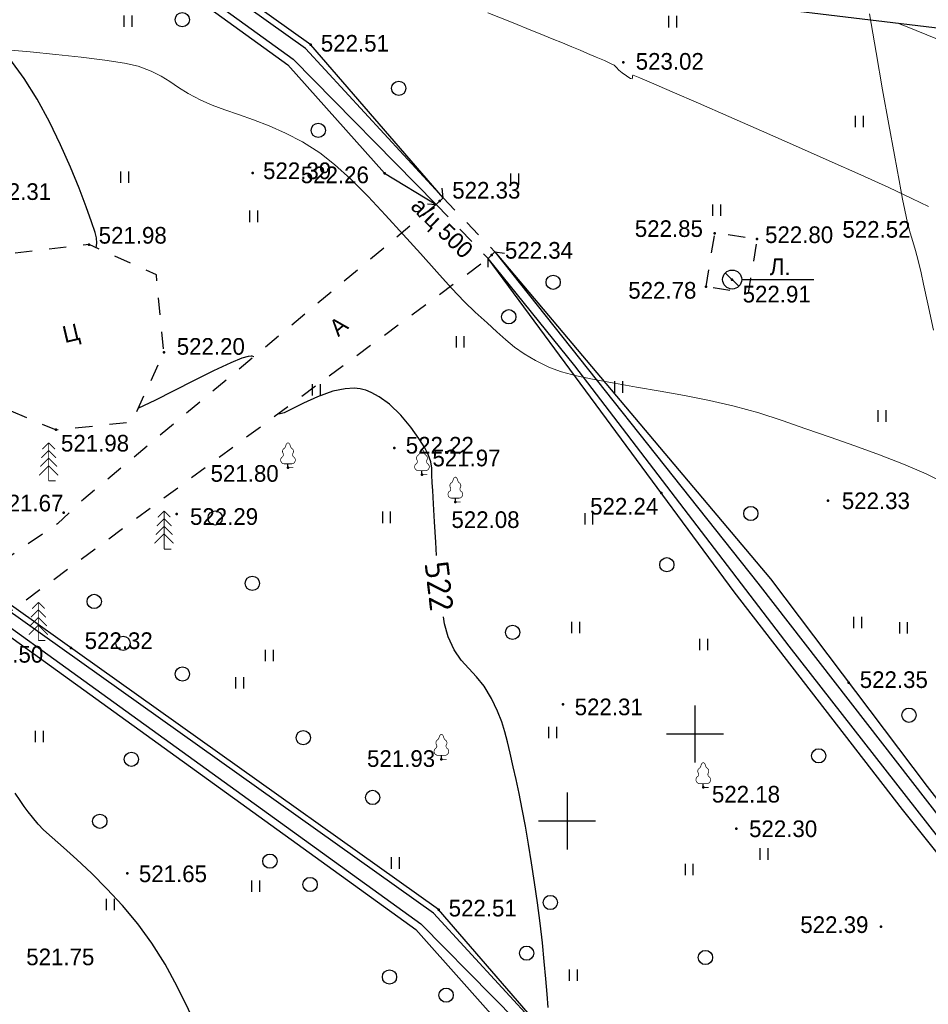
# Model space of a CAD drawing. Header units: millimetres. Extents: x 767170 to 66149698, y -983507 to 2493658.
# Tile 125 of 226: x 2038318 to 2086065, y -519368 to -467642. Entities that reach past the tile are written whole.
import ezdxf

# ---------------------------------------------------------------- set-up
doc = ezdxf.new("R2010")
doc.units = ezdxf.units.MM
doc.linetypes.add('Д_ТРОТ_ТРУБА', pattern=[3, 1.5, -1.5])
doc.linetypes.add('ДОРОГИ_СТРОЯЩ', pattern=[9, 8, -1])
for name, color, linetype in [('(001) Сетка', 92, 'Continuous'), ('(004) Точки рельефа', 7, 'Continuous'), ('(004a) Точки рельефа (отк.)', 7, 'Continuous'), ('(011) Колодцы', 7, 'Continuous'), ('(017) Канализация', 33, 'KANALIS_K_1'), ('(022) Возд. Линии', 7, 'Continuous'), ('(025) Дорога', 7, 'Continuous'), ('(027) Гидрография', 7, 'Continuous'), ('(028) Гидротехн.', 7, 'Continuous'), ('(031) Горизонтали', 42, 'Continuous'), ('(036) Растительность', 7, 'Continuous'), ('(038) Деревья', 7, 'Continuous'), ('(040) Ограда', 7, 'Continuous'), ('C-TOPO-MAJR', 9, 'Continuous')]:
    doc.layers.add(name, color=color, linetype=linetype)
doc.layers.add('(032) Горизонтали утолщенные', color=32, linetype='Continuous', lineweight=30)
doc.styles.add('BM-431', font='txt')
doc.styles.add('D-431', font='txt')
doc.styles.add('S', font='txtwr', dxfattribs={"oblique": 15})
doc.styles.get("Standard").update_dxf_attribs({"font": 'isocpeui.ttf'})
doc.styles.add('СПДС', font='isocpeur.ttf')
doc.linetypes.add('KANALIS_K_1', pattern='A,1,[">",Standard,S=1.8,R=0,X=-0.9,Y=-0.9],3,-1,["К",Standard,S=1.8,R=0,X=-0.9,Y=-0.9],-1,10', length=16)
doc.linetypes.add('ОГРАДА_БЕТ', pattern='A,4,["|",Standard,S=0.8,R=0,X=0,Y=-0.8],4', length=8)
doc.linetypes.add('ОТКОСЫ_НЕУКР', pattern='A,0.5,["|",Standard,S=1.2,R=0,X=0,Y=-1.2],1,["|",Standard,S=0.5,R=0,X=0,Y=-0.5],0.5', length=2)
doc.linetypes.add('ОТКОСЫ_НЕУКР1', pattern='A,0.5,["|",Standard,S=-1.2,R=0,X=0,Y=1.2],1,["|",Standard,S=-0.5,R=0,X=0,Y=0.5],0.5', length=2)

# ---------------------------------------------------------------- blocks, each defined once
blk = doc.blocks.new('d')
at = {"layer": '(038) Деревья'}
blk.add_ellipse((0, 0), major_axis=(0.265, 0.265), ratio=1, start_param=5.497787, end_param=11.780972, dxfattribs=at)
blk = doc.blocks.new('ell')
at = {"const_width": 0.05}
for points in [[(0, 1.6), (-0.386, 1.214)], [(0, 2), (-0.329, 1.671)], [(0, 0), (0, 2)], [(0, 2), (0.329, 1.671)], [(0, 1.6), (0.386, 1.214)], [(0, 1.2), (-0.443, 0.757)], [(0, 1.2), (0.443, 0.757)], [(0, 0.8), (-0.5, 0.3)], [(0, 0.8), (0.5, 0.3)], [(0, 0), (0.375, 0)]]:
    blk.add_lwpolyline(points, dxfattribs=at)
blk = doc.blocks.new('I04010')
for p, q in [((-0.412273, 0.007146), (-0.412273, 1.207146)), ((0.387727, 1.207146), (0.387727, 0.007146))]:
    blk.add_line(p, q)
blk = doc.blocks.new('Setka')
at = {"layer": '(001) Сетка'}
for p, q in [((0, 1.5), (0, -1.5)), ((-1.5, 0), (1.5, 0))]:
    blk.add_line(p, q, dxfattribs=at)
blk = doc.blocks.new('I01171-flat-4')
at = {"layer": '(011) Колодцы'}
blk.add_line((-0.361, 0.349), (0.351, -0.349), dxfattribs=at)
blk.add_circle((0, 0), 0.5, dxfattribs=at)
at = {"color": 4, "style": 'S', "oblique": 15}
blk.add_attdef('Z', (0.808, -0.547), '', height=1, dxfattribs=at)
blk = doc.blocks.new('karagach-flat-19-flat-1')
at = {"layer": '(038) Деревья', "const_width": 0.0375}
for points in [[(-0.208, 1.009, 0.181567), (-0.117, 1.159, 0.303004)], [(0, 1.312, 0.246034), (-0.117, 1.159, 0.489079)], [(0, 1.312, -0.246034), (0.117, 1.159, -0.489079)], [(0.208, 1.009, -0.181567), (0.117, 1.159, -0.303004)], [(-0.315, 0.559, 0.626949), (-0.218, 0.206, 0.702465)], [(-0.315, 0.559, 0.383603), (-0.255, 0.753, 0.352912)], [(-0.208, 1.009, 0.430853), (-0.255, 0.753, 0.548276)], [(0.208, 1.009, -0.430853), (0.255, 0.753, -0.548276)], [(0.315, 0.559, -0.626949), (0.218, 0.206, -0.702465)], [(0.315, 0.559, -0.383603), (0.255, 0.753, -0.352912)]]:
    blk.add_lwpolyline(points, format="xyb", dxfattribs=at)
for points in [[(0, 0.206), (-0.218, 0.206)], [(0, 0), (0, 0.206)], [(0, 0.206), (0.218, 0.206)], [(0, 0), (0.281, 0)]]:
    blk.add_lwpolyline(points, dxfattribs=at)
at = {"layer": '(038) Деревья'}
blk.add_lwpolyline([(0, 0), (0, 0.206)], dxfattribs=at)
blk = doc.blocks.new('karagach-flat-9-flat-1-flat-1')
at = {"layer": '(038) Деревья', "const_width": 0.0375}
for points in [[(-0.208, 1.009, 0.181567), (-0.117, 1.159, 0.303004)], [(0, 1.312, 0.246034), (-0.117, 1.159, 0.489079)], [(0, 1.312, -0.246034), (0.117, 1.159, -0.489079)], [(0.208, 1.009, -0.181567), (0.117, 1.159, -0.303004)], [(-0.315, 0.559, 0.626949), (-0.218, 0.206, 0.702465)], [(-0.315, 0.559, 0.383603), (-0.255, 0.753, 0.352912)], [(-0.208, 1.009, 0.430853), (-0.255, 0.753, 0.548276)], [(0.208, 1.009, -0.430853), (0.255, 0.753, -0.548276)], [(0.315, 0.559, -0.626949), (0.218, 0.206, -0.702465)], [(0.315, 0.559, -0.383603), (0.255, 0.753, -0.352912)]]:
    blk.add_lwpolyline(points, format="xyb", dxfattribs=at)
for points in [[(0, 0.206), (-0.218, 0.206)], [(0, 0), (0, 0.206)], [(0, 0.206), (0.218, 0.206)], [(0, 0), (0.281, 0)]]:
    blk.add_lwpolyline(points, dxfattribs=at)
at = {"layer": '(038) Деревья'}
blk.add_lwpolyline([(0, 0), (0, 0.206)], dxfattribs=at)
blk = doc.blocks.new('ell-flat-19-flat-1')
at = {"layer": '(038) Деревья', "const_width": 0.05}
for points in [[(0, 1.6), (-0.386, 1.214)], [(0, 2), (-0.329, 1.671)], [(0, 0), (0, 2)], [(0, 2), (0.329, 1.671)], [(0, 1.6), (0.386, 1.214)], [(0, 1.2), (-0.443, 0.757)], [(0, 1.2), (0.443, 0.757)], [(0, 0.8), (-0.5, 0.3)], [(0, 0.8), (0.5, 0.3)], [(0, 0), (0.375, 0)]]:
    blk.add_lwpolyline(points, dxfattribs=at)
blk = doc.blocks.new('karagach-flat-8-flat-1')
at = {"layer": '(038) Деревья', "const_width": 0.0375}
for points in [[(-0.208, 1.009, 0.181567), (-0.117, 1.159, 0.303004)], [(0, 1.312, 0.246034), (-0.117, 1.159, 0.489079)], [(0, 1.312, -0.246034), (0.117, 1.159, -0.489079)], [(0.208, 1.009, -0.181567), (0.117, 1.159, -0.303004)], [(-0.315, 0.559, 0.626949), (-0.218, 0.206, 0.702465)], [(-0.315, 0.559, 0.383603), (-0.255, 0.753, 0.352912)], [(-0.208, 1.009, 0.430853), (-0.255, 0.753, 0.548276)], [(0.208, 1.009, -0.430853), (0.255, 0.753, -0.548276)], [(0.315, 0.559, -0.626949), (0.218, 0.206, -0.702465)], [(0.315, 0.559, -0.383603), (0.255, 0.753, -0.352912)]]:
    blk.add_lwpolyline(points, format="xyb", dxfattribs=at)
for points in [[(0, 0.206), (-0.218, 0.206)], [(0, 0), (0, 0.206)], [(0, 0.206), (0.218, 0.206)], [(0, 0), (0.281, 0)]]:
    blk.add_lwpolyline(points, dxfattribs=at)
at = {"layer": '(038) Деревья'}
blk.add_lwpolyline([(0, 0), (0, 0.206)], dxfattribs=at)
blk = doc.blocks.new('karagach-flat-7-flat-1')
at = {"layer": '(038) Деревья', "const_width": 0.0375}
for points in [[(-0.208, 1.009, 0.181567), (-0.117, 1.159, 0.303004)], [(0, 1.312, 0.246034), (-0.117, 1.159, 0.489079)], [(0, 1.312, -0.246034), (0.117, 1.159, -0.489079)], [(0.208, 1.009, -0.181567), (0.117, 1.159, -0.303004)], [(-0.315, 0.559, 0.626949), (-0.218, 0.206, 0.702465)], [(-0.315, 0.559, 0.383603), (-0.255, 0.753, 0.352912)], [(-0.208, 1.009, 0.430853), (-0.255, 0.753, 0.548276)], [(0.208, 1.009, -0.430853), (0.255, 0.753, -0.548276)], [(0.315, 0.559, -0.626949), (0.218, 0.206, -0.702465)], [(0.315, 0.559, -0.383603), (0.255, 0.753, -0.352912)]]:
    blk.add_lwpolyline(points, format="xyb", dxfattribs=at)
for points in [[(0, 0.206), (-0.218, 0.206)], [(0, 0), (0, 0.206)], [(0, 0.206), (0.218, 0.206)], [(0, 0), (0.281, 0)]]:
    blk.add_lwpolyline(points, dxfattribs=at)
at = {"layer": '(038) Деревья'}
blk.add_lwpolyline([(0, 0), (0, 0.206)], dxfattribs=at)
blk = doc.blocks.new('karagach-flat-6-flat-1')
at = {"layer": '(038) Деревья', "const_width": 0.0375}
for points in [[(-0.208, 1.009, 0.181567), (-0.117, 1.159, 0.303004)], [(0, 1.312, 0.246034), (-0.117, 1.159, 0.489079)], [(0, 1.312, -0.246034), (0.117, 1.159, -0.489079)], [(0.208, 1.009, -0.181567), (0.117, 1.159, -0.303004)], [(-0.315, 0.559, 0.626949), (-0.218, 0.206, 0.702465)], [(-0.315, 0.559, 0.383603), (-0.255, 0.753, 0.352912)], [(-0.208, 1.009, 0.430853), (-0.255, 0.753, 0.548276)], [(0.208, 1.009, -0.430853), (0.255, 0.753, -0.548276)], [(0.315, 0.559, -0.626949), (0.218, 0.206, -0.702465)], [(0.315, 0.559, -0.383603), (0.255, 0.753, -0.352912)]]:
    blk.add_lwpolyline(points, format="xyb", dxfattribs=at)
for points in [[(0, 0.206), (-0.218, 0.206)], [(0, 0), (0, 0.206)], [(0, 0.206), (0.218, 0.206)], [(0, 0), (0.281, 0)]]:
    blk.add_lwpolyline(points, dxfattribs=at)
at = {"layer": '(038) Деревья'}
blk.add_lwpolyline([(0, 0), (0, 0.206)], dxfattribs=at)
blk = doc.blocks.new('A$C05d28b1e')
at = {"layer": '(004) Точки рельефа', "color": 7, "linetype": 'ByBlock', "lineweight": -2}
for p in [(30573, 173111), (11095, 167307), (35380, 164130), (37596, 163828), (36287, 161705), (34918, 161331), (18534, 152854), (41326, 150087), (7092, 149385), (1548, 142352), (27408, 139381), (36516, 132857), (20868, 128604), (24742, 121859), (27639, 120395), (9214, 118111), (30365, 117553), (13146, 112453), (7482, 108383), (19669, 106385), (26709, 106027), (39289, 105052), (28463, 104582), (7886, 104032), (49134, 95097), (27732, 91074), (41491, 89588), (11225, 85074), (50833, 82282)]:
    blk.add_point(p, dxfattribs=at)
at = {"layer": '(022) Возд. Линии', "color": 0, "ltscale": 600, "flags": 128}
blk.add_lwpolyline([(36792, 161705), (40580, 161705)], dxfattribs=at)
at = {"layer": '(025) Дорога', "linetype": 'Д_ТРОТ_ТРУБА', "ltscale": 600, "flags": 128}
blk.add_lwpolyline([(34918, 161331), (35390, 164192), (37596, 163828), (37124, 160967)], close=True, dxfattribs=at)
for points in [[(3336, 113910), (3854, 109888), (7482, 108383), (11477, 108791), (13146, 112453), (12756, 116514), (9214, 118111), (5112, 117638), (3336, 113910)], [(96975, 76152), (91663, 70018), (77743, 60511), (77407, 60141), (71543, 56980), (67628, 56398), (63649, 57538), (35933, 62943), (-1136, 71955), (-2270, 72968), (-11178, 84489), (-11295, 84899), (-11231, 85387), (2620, 97018), (30185, 117380)]]:
    blk.add_lwpolyline(points, dxfattribs=at)
at = {"layer": '(027) Гидрография', "color": 3, "ltscale": 600}
for points in [[(-33072, 174860), (-20984, 157389), (19936, 127856), (27459, 120222)], [(27819, 120568), (20596, 128411), (-20516, 157669), (-32739, 175082)], [(30545, 117726), (44356, 100325), (54063, 87824), (62828, 76792), (72012, 68319), (72714, 68122), (73131, 68177), (87601, 79281)], [(77407, 60141), (75517, 67269), (75191, 67595), (74497, 67553), (71085, 67532), (62130, 76350), (46008, 97015), (34748, 111736), (30185, 117380)]]:
    blk.add_lwpolyline(points, dxfattribs=at)
at = {"layer": '(028) Гидротехн.', "linetype": 'Д_ТРОТ_ТРУБА', "ltscale": 600}
for points in [[(27003, 120252), (27459, 120222), (27819, 120568), (27770, 121073)], [(27819, 120568), (30545, 117726)], [(27459, 120222), (30185, 117380)], [(30195, 116923), (30185, 117380), (30545, 117726), (31048, 117656)]]:
    blk.add_lwpolyline(points, dxfattribs=at)
at = {"layer": '(031) Горизонтали', "color": 42, "linetype": 'Continuous', "lineweight": 0, "ltscale": 600}
for points in [[(53583, 113616), (53289, 115003), (53069, 116029), (52941, 116616), (52783, 117270), (52639, 117798), (52501, 118263), (52366, 118729), (52228, 119258), (52081, 119914), (51968, 120486), (51781, 121473), (51533, 122806), (51239, 124418), (50915, 126240), (50575, 128203), (50235, 130239)], [(47587, 150946), (46483, 151491), (45288, 152008), (44031, 152499), (42738, 152971), (41437, 153426), (40155, 153870), (38921, 154307), (37687, 154710), (36404, 155057), (35096, 155357), (33788, 155618), (32505, 155849), (31270, 156058), (30110, 156254), (29048, 156446), (28109, 156641), (27317, 156849), (26697, 157077), (25959, 157444), (25362, 157796), (24859, 158152), (24398, 158531), (23931, 158952), (23409, 159435), (22780, 159999), (22223, 160533), (21542, 161252), (20764, 162111), (19911, 163067), (19010, 164075), (18083, 165091), (17157, 166072), (16255, 166972), (15401, 167749), (14621, 168358), (13710, 168934), (12820, 169403), (11958, 169785), (11133, 170101), (10352, 170372), (9625, 170618), (8959, 170861), (8363, 171120), (7709, 171473), (7192, 171801), (6741, 172107), (6285, 172392), (5752, 172659), (5071, 172912), (4358, 173076), (3328, 173237), (2089, 173391), (745, 173534), (-596, 173661), (-1828, 173767)], [(46600, 165544), (45730, 165968), (44518, 166533), (43044, 167204), (41386, 167947), (39625, 168729), (37841, 169516), (36111, 170274), (34516, 170969), (33136, 171567), (32050, 172035), (31446, 172293), (31174, 172408), (31088, 172442), (31076, 172446), (31068, 172437), (31059, 172398), (31052, 172317), (31036, 172246), (30956, 172268), (30865, 172318), (30737, 172407), (30517, 172569), (30336, 172712), (30216, 172845), (30088, 172966), (29904, 173062), (29575, 173208), (29153, 173387), (28689, 173584), (28297, 173750), (27863, 173931), (27377, 174132), (26829, 174357), (26206, 174611), (25718, 174808), (24775, 175188), (23447, 175722)], [(46988, 174375), (45483, 174979), (45029, 175162)]]:
    blk.add_lwpolyline(points, dxfattribs=at)
at = {"layer": '(032) Горизонтали утолщенные', "color": 32, "linetype": 'Continuous', "lineweight": 30, "ltscale": 600}
for points in [[(9589, 117942), (9589, 117944), (9627, 118180), (9609, 118467), (9533, 118742), (9349, 119303), (9068, 120096), (8696, 121070), (8244, 122173), (7720, 123354), (7132, 124560), (6490, 125740), (5802, 126842), (5056, 127860), (4256, 128817), (3433, 129704), (2620, 130513), (1849, 131235), (1151, 131863), (558, 132387), (102, 132799), (-186, 133091), (-482, 133454), (-708, 133750), (-905, 134028), (-1116, 134336), (-1382, 134723)], [(17880, 112212), (17870, 112216), (17792, 112238), (17735, 112245), (17579, 112228), (17251, 112133), (16666, 111898), (15759, 111475), (14734, 110964), (13676, 110426), (12671, 109922), (11808, 109517)], [(27479, 101774), (27430, 102468), (27365, 103549), (27315, 104481), (27276, 105185), (27246, 105584), (27221, 106019), (27221, 106369), (27183, 106700), (27043, 107080), (26855, 107425), (26541, 107928), (26117, 108523), (25597, 109143), (24996, 109723), (24466, 110114), (24045, 110341), (23755, 110454), (23608, 110497), (23458, 110530), (23149, 110563), (22672, 110539), (22022, 110400), (21224, 110111), (20487, 109769), (19858, 109455), (19466, 109277), (19253, 109214), (19155, 109215), (19141, 109222)]]:
    blk.add_lwpolyline(points, dxfattribs=at)
at = {"layer": '(040) Ограда', "linetype": 'ОГРАДА_БЕТ', "ltscale": 600, "flags": 128}
blk.add_lwpolyline([(78939, 171095), (1747, 180352)], dxfattribs=at)
at = {"linetype": 'ОТКОСЫ_НЕУКР1', "ltscale": 600}
for points in [[(27819, 120568), (20868, 128604), (-20197, 157827), (-32113, 175279)], [(-33445, 174611), (-21276, 157105), (19660, 127559), (24742, 121859), (27459, 120222)]]:
    blk.add_lwpolyline(points, dxfattribs=at)
at = {"linetype": 'ОТКОСЫ_НЕУКР', "ltscale": 600}
for points in [[(30545, 117726), (45018, 100546), (53249, 89648), (63078, 76972), (72426, 68683), (72934, 68458), (76942, 71664), (87202, 79822)], [(77407, 60141), (74930, 66941), (73521, 66974), (70766, 66898), (61921, 75981), (51963, 88436), (43116, 99871), (30183, 117379)]]:
    blk.add_lwpolyline(points, dxfattribs=at)
at = {"layer": '(001) Сетка', "xscale": 1000, "yscale": 1000, "zscale": 1000}
for p in [(34335, 137831), (34335, 87831)]:
    blk.add_blockref('Setka', p, dxfattribs=at)
at = {"layer": '(022) Возд. Линии', "xscale": 1000, "yscale": 1000, "zscale": 1000}
for name, p in [('I01171-flat-4', (36292, 161705)), ('ell-flat-19-flat-1', (7094, 105692)), ('karagach-flat-7-flat-1', (19669, 106385)), ('karagach-flat-8-flat-1', (26709, 106027)), ('karagach-flat-6-flat-1', (28463, 104582)), ('karagach-flat-9-flat-1-flat-1', (27732, 91074)), ('karagach-flat-19-flat-1', (41491, 89588))]:
    blk.add_blockref(name, p, dxfattribs=at)
at = {"layer": '(036) Растительность', "linetype": 'Continuous', "xscale": 500, "yscale": 500, "zscale": 500}
for p in [(33178, 174947), (42978, 169702), (4373, 166782), (24865, 166671), (14453, 155607), (30327, 155757), (42889, 143381), (28069, 143119), (11977, 141647), (34038, 130404), (11261, 129536), (42202, 119618), (17878, 119290), (28722, 112697), (50884, 108802), (24852, 103475), (35485, 103392), (52019, 97668), (41524, 96802), (17132, 94779), (33578, 92168), (6614, 91961), (44693, 85791), (25311, 85316), (10333, 83138), (34669, 79427)]:
    blk.add_blockref('I04010', p, dxfattribs=at)
at = {"layer": '(038) Деревья', "linetype": 'Continuous', "xscale": 1000, "yscale": 1000, "zscale": 1000}
for name, p in [('d', (7401, 140982)), ('d', (4722, 136504)), ('d', (17397, 134497)), ('d', (14112, 129924)), ('d', (25488, 126318)), ('d', (21260, 124110)), ('d', (33602, 116128)), ('d', (31272, 114315)), ('ell', (13160, 102113)), ('d', (15844, 103747)), ('d', (43990, 103981)), ('d', (39578, 101289)), ('d', (17794, 100311)), ('ell', (6551, 97314)), ('d', (9486, 99361)), ('d', (31471, 97738)), ('d', (11001, 97165)), ('d', (52300, 93385)), ('d', (20473, 92203)), ('d', (47558, 91249)), ('d', (9779, 87813)), ('d', (18718, 85718)), ('d', (33453, 83546)), ('d', (41605, 80655)), ('d', (25002, 79633))]:
    blk.add_blockref(name, p, dxfattribs=at)
at = {"layer": '(004) Точки рельефа', "linetype": 'ByBlock', "char_height": 875, "attachment_point": 4, "style": 'D-431'}
for s, insert in [('523.02', (31223, 173161)), ('522.39', (11641, 167413)), ('522.85', (31175, 164374)), ('522.80', (38021, 164054)), ('522.78', (30832, 161132)), ('522.91', (36842, 160932)), ('522.22', (19139, 152994)), ('522.33', (42054, 150076)), ('522.29', (7802, 149249)), ('522.32', (2266, 142727)), ('522.31', (28015, 139249)), ('522.30', (37181, 132847)), ('522.51', (21394, 128677)), ('521.75', (-803, 126115)), ('522.26', (20342, 121766)), ('522.33', (28300, 120955)), ('521.98', (9721, 118589)), ('522.52', (48803, 118901)), ('522.34', (31069, 117800)), ('522.20', (13824, 112753)), ('521.98', (7741, 107668)), ('521.97', (27259, 106890)), ('521.80', (15601, 106079)), ('521.67', (4289, 104524)), ('522.24', (35547, 104355)), ('522.08', (28258, 103652)), ('521.50', (3228, 96577)), ('522.35', (49714, 95247)), ('521.93', (23823, 91101)), ('522.18', (41946, 89229)), ('521.65', (11834, 85047)), ('522.39', (46591, 82376))]:
    blk.add_mtext(s, dxfattribs=dict(at, insert=insert))
at = {"layer": '(004a) Точки рельефа (отк.)', "linetype": 'ByBlock', "insert": (-3077, 166318), "char_height": 875, "attachment_point": 4, "style": 'D-431'}
blk.add_mtext('522.31', dxfattribs=at)
at = {"layer": '(011) Колодцы', "style": 'BM-431'}
blk.add_text('Л.', height=875, dxfattribs=at).set_placement((38267, 161939))
at = {"layer": '(017) Канализация', "color": 0, "linetype": 'Continuous', "style": 'BM-431'}
blk.add_text('а/ц 500', height=875, rotation=315.6575, dxfattribs=at).set_placement((26062, 120051))
at = {"layer": '(025) Дорога', "linetype": 'ДОРОГИ_СТРОЯЩ', "style": 'BM-431'}
for s, rotation, p in [('Ц', 13.2603, (7943, 112932)), ('A', 40.2056, (22309, 113238))]:
    blk.add_text(s, height=875, rotation=rotation, dxfattribs=at).set_placement(p)
at = {"layer": 'C-TOPO-MAJR', "color": 32, "linetype": 'Continuous', "lineweight": 30, "insert": (27616, 100162), "char_height": 1250, "width": 2398.75, "attachment_point": 5, "rotation": 276.7766, "style": 'СПДС', "bg_fill": 3, "box_fill_scale": 1.254, "bg_fill_color": 256, "bg_fill_true_color": 13158600, "bg_fill_transparency": 0}
blk.add_mtext('522', dxfattribs=at)
at = {"layer": '(025) Дорога', "linetype": 'Д_ТРОТ_ТРУБА', "ltscale": 600, "flags": 128}
blk.add_lwpolyline([(27459, 120222), (8937, 104733), (7549, 103433), (-2273, 96670), (-15702, 86137), (-17767, 85381), (-18644, 85674), (-40043, 104576), (-45955, 113584), (-51231, 109005), (-44895, 102103), (-42025, 99008), (-25117, 82841), (-25117, 81951), (-25407, 81084), (-32229, 76172), (-32639, 76060), (-33388, 76495), (-37188, 78427), (-42918, 74170), (-43534, 73566), (-56171, 68379), (-72915, 59805), (-96929, 47597), (-121278, 30068), (-138829, 14906), (-139804, 14024), (-138021, 12053), (-129914, 19516), (-105640, 36924), (-88825, 45949), (-78921, 50853), (-56719, 62542), (-42094, 71045), (-39916, 71829), (-37271, 72176), (-35503, 71928), (-34406, 71614), (-29497, 64248), (-29370, 62878), (-30300, 61153), (-32643, 58416), (-31513, 56567), (-31513, 56567), (-31513, 56567)], dxfattribs=at)
at = {"layer": '(032) Горизонтали утолщенные', "color": 32, "linetype": 'Continuous', "lineweight": 30, "ltscale": 600}
blk.add_lwpolyline([(33349, 78028), (33290, 78728), (33219, 79542), (33136, 80451), (33037, 81432), (32919, 82465), (32780, 83529), (32626, 84590), (32468, 85622), (32307, 86615), (32144, 87561), (31981, 88448), (31820, 89268), (31662, 90011), (31509, 90666), (31337, 91393), (31199, 91990), (31065, 92517), (30902, 93032), (30680, 93594), (30368, 94263), (29985, 94907), (29581, 95408), (29173, 95842), (28776, 96285), (28406, 96815), (28080, 97506), (27897, 98182), (27833, 98561)], dxfattribs=at)

msp = doc.modelspace()

# ---------------------------------------------------------------- block references
at = {"color": 5, "lineweight": 50}
msp.add_blockref('A$C05d28b1e', (2032748.06, -597565.05), dxfattribs=at)

# ---------------------------------------------------------------- next in the draw order: block references
msp.add_blockref('A$C05d28b1e', (2039466.73, -642998.3), dxfattribs=at)

doc.saveas('drawing.dxf')
